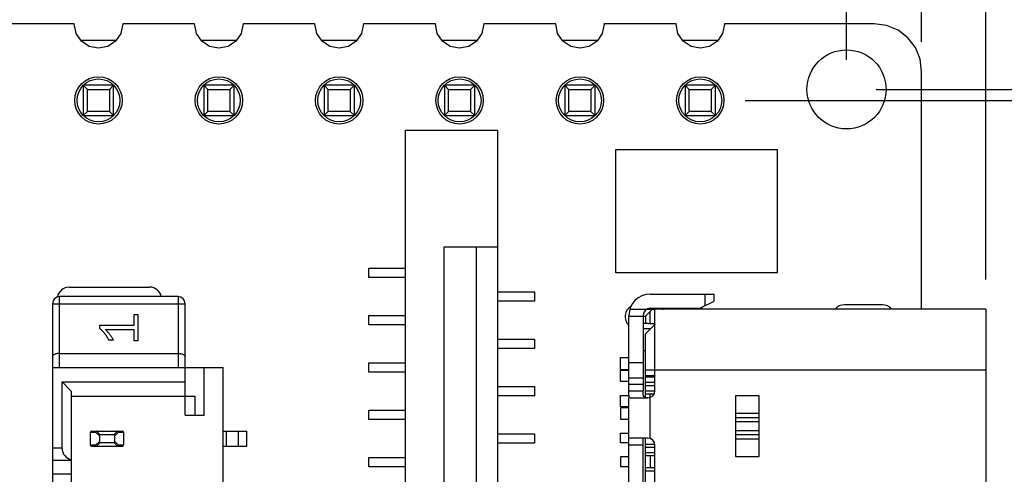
# Model space of a CAD drawing. Header units: millimetres. Extents: x 556 to 717, y 170 to 290.
# Tile 165 of 167: x 655 to 675, y 269 to 279. Entities that reach past the tile are written whole.
import ezdxf

# ---------------------------------------------------------------- set-up
doc = ezdxf.new("R2010")
doc.units = ezdxf.units.MM
doc.header["$LTSCALE"] = 30.734
doc.header["$PDMODE"] = 3
doc.header["$PDSIZE"] = 0.3125
doc.layers.get('0').update_dxf_attribs({"linetype": 'CONTINUOUS'})
doc.layers.get('Defpoints').update_dxf_attribs({"linetype": 'CONTINUOUS'})
doc.layers.add('dim', color=6, linetype='CONTINUOUS', lineweight=9)
doc.styles.add('Verdana', font='verdana.ttf', dxfattribs={"height": 2.5})
doc.dimstyles.new('aaaaaaaa 3.0', dxfattribs={"dimtxt": 2.5, "dimasz": 1.5, "dimexe": 1.25, "dimexo": 0.625, "dimtad": 1, "dimdec": 1, "dimzin": 9, "dimdsep": 46, "dimtxsty": 'Verdana', "dimcen": 0, "dimazin": 0, "dimtfac": 1, "dimtofl": 0, "dimtmove": 0, "dimatfit": 3, "dimfxl": 1, "dimlwd": 25, "dimlwe": 25, "dimarcsym": 0})

# ---------------------------------------------------------------- blocks, each defined once
blk = doc.blocks.new('*D45')
at = {"layer": 'Defpoints', "color": 0}
for p in [(673.608, 286.041), (595.6, 277.844), (673.608, 277.844)]:
    blk.add_point(p, dxfattribs=at)
at = {"layer": 'dim', "color": 0, "lineweight": 25}
for p, q in [((595.6, 278.469), (595.6, 287.291)), ((673.608, 278.469), (673.608, 287.291)), ((597.1, 286.041), (672.108, 286.041))]:
    blk.add_line(p, q, dxfattribs=at)
at = {"layer": 'dim', "color": 0}
for points in [[(597.1, 286.291), (597.1, 285.791), (595.6, 286.041)], [(672.108, 285.791), (672.108, 286.291), (673.608, 286.041)]]:
    blk.add_solid(points, dxfattribs=at)
at = {"layer": 'dim', "color": 0, "insert": (634.604, 287.973), "char_height": 2.5, "attachment_point": 5, "style": 'Verdana'}
blk.add_mtext('78', dxfattribs=at)
blk = doc.blocks.new('*D47')
at = {"layer": 'Defpoints', "color": 0}
for p in [(672.025, 277.465), (672.026, 259.223), (692.544, 259.223)]:
    blk.add_point(p, dxfattribs=at)
at = {"layer": 'dim', "color": 0, "lineweight": 25}
for p, q in [((672.65, 277.465), (693.794, 277.465)), ((692.544, 275.965), (692.544, 260.723)), ((672.651, 259.223), (693.794, 259.223))]:
    blk.add_line(p, q, dxfattribs=at)
at = {"layer": 'dim', "color": 0}
for points in [[(692.794, 275.965), (692.294, 275.965), (692.544, 277.465)], [(692.294, 260.723), (692.794, 260.723), (692.544, 259.223)]]:
    blk.add_solid(points, dxfattribs=at)
at = {"layer": 'dim', "color": 0, "insert": (690.612, 268.344), "char_height": 2.5, "attachment_point": 5, "rotation": 90, "style": 'Verdana'}
blk.add_mtext('18.2', dxfattribs=at)
blk = doc.blocks.new('*D50')
at = {"layer": 'Defpoints', "color": 0}
for p in [(672.025, 281.623), (617.862, 277.473), (672.025, 277.465)]:
    blk.add_point(p, dxfattribs=at)
at = {"layer": 'dim', "color": 0, "lineweight": 25}
for p, q in [((617.862, 278.098), (617.862, 282.873)), ((672.025, 278.09), (672.025, 282.873)), ((619.362, 281.623), (670.525, 281.623))]:
    blk.add_line(p, q, dxfattribs=at)
at = {"layer": 'dim', "color": 0}
for points in [[(619.362, 281.873), (619.362, 281.373), (617.862, 281.623)], [(670.525, 281.373), (670.525, 281.873), (672.025, 281.623)]]:
    blk.add_solid(points, dxfattribs=at)
at = {"layer": 'dim', "color": 0, "insert": (644.943, 283.55), "char_height": 2.5, "attachment_point": 5, "style": 'Verdana'}
blk.add_mtext('54.2', dxfattribs=at)
blk = doc.blocks.new('*D53')
at = {"layer": 'Defpoints', "color": 0}
for p in [(674.962, 272.824), (674.962, 263.884), (679.643, 263.884)]:
    blk.add_point(p, dxfattribs=at)
at = {"layer": 'dim', "color": 0, "lineweight": 25}
for p, q in [((675.587, 272.824), (680.893, 272.824)), ((679.643, 271.324), (679.643, 265.384)), ((675.587, 263.884), (680.893, 263.884))]:
    blk.add_line(p, q, dxfattribs=at)
at = {"layer": 'dim', "color": 0}
for points in [[(679.893, 271.324), (679.393, 271.324), (679.643, 272.824)], [(679.393, 265.384), (679.893, 265.384), (679.643, 263.884)]]:
    blk.add_solid(points, dxfattribs=at)
at = {"layer": 'dim', "color": 0, "insert": (677.718, 268.354), "char_height": 2.5, "attachment_point": 5, "rotation": 90, "style": 'Verdana'}
blk.add_mtext('9', dxfattribs=at)
blk = doc.blocks.new('*D58')
at = {"layer": 'Defpoints', "color": 0}
for p in [(673.608, 286.041), (673.608, 277.844), (674.962, 272.824)]:
    blk.add_point(p, dxfattribs=at)
at = {"layer": 'dim', "color": 0, "lineweight": 25}
for p, q in [((673.608, 278.469), (673.608, 287.291)), ((674.962, 273.449), (674.962, 287.291)), ((672.108, 286.041), (670.608, 286.041)), ((676.462, 286.041), (685.5, 286.041))]:
    blk.add_line(p, q, dxfattribs=at)
at = {"layer": 'dim', "color": 0}
for points in [[(672.108, 285.791), (672.108, 286.291), (673.608, 286.041)], [(676.462, 286.291), (676.462, 285.791), (674.962, 286.041)]]:
    blk.add_solid(points, dxfattribs=at)
at = {"layer": 'dim', "color": 0, "insert": (682.38, 287.92), "char_height": 2.5, "attachment_point": 5, "style": 'Verdana'}
blk.add_mtext('1.4', dxfattribs=at)
blk = doc.blocks.new('*D59')
at = {"layer": 'Defpoints', "color": 0}
for p in [(669.258, 277.234), (669.258, 259.454), (686.04, 259.454)]:
    blk.add_point(p, dxfattribs=at)
at = {"layer": 'dim', "color": 0, "lineweight": 25}
for p, q in [((669.883, 277.234), (687.29, 277.234)), ((686.04, 275.734), (686.04, 260.954)), ((669.883, 259.454), (687.29, 259.454))]:
    blk.add_line(p, q, dxfattribs=at)
at = {"layer": 'dim', "color": 0}
for points in [[(686.29, 275.734), (685.79, 275.734), (686.04, 277.234)], [(685.79, 260.954), (686.29, 260.954), (686.04, 259.454)]]:
    blk.add_solid(points, dxfattribs=at)
at = {"layer": 'dim', "color": 0, "insert": (684.108, 268.344), "char_height": 2.5, "attachment_point": 5, "rotation": 90, "style": 'Verdana'}
blk.add_mtext('17.8', dxfattribs=at)

msp = doc.modelspace()

# ---------------------------------------------------------------- linework, layer by layer
at = {"linetype": 'Continuous'}
for p, q in [((655.727, 278.851), (654.209, 278.85)), ((655.767, 278.649), (655.727, 278.851)), ((656.749, 278.851), (656.709, 278.649)), ((658.267, 278.851), (656.749, 278.851)), ((658.307, 278.649), (658.267, 278.851)), ((659.289, 278.851), (659.249, 278.649)), ((660.807, 278.851), (659.289, 278.851)), ((660.847, 278.649), (660.807, 278.851)), ((661.829, 278.851), (661.789, 278.649)), ((663.347, 278.851), (661.829, 278.851)), ((663.387, 278.649), (663.347, 278.851)), ((664.37, 278.852), (664.329, 278.649)), ((665.887, 278.852), (664.37, 278.852)), ((665.927, 278.649), (665.887, 278.852)), ((666.908, 278.844), (666.869, 278.649)), ((668.43, 278.852), (666.906, 278.852)), ((666.906, 278.852), (666.908, 278.844)), ((668.428, 278.844), (668.43, 278.852)), ((668.467, 278.649), (668.428, 278.844)), ((669.448, 278.844), (669.409, 278.649)), ((672.608, 278.853), (669.446, 278.852)), ((669.446, 278.852), (669.448, 278.844)), ((672.869, 278.818), (672.608, 278.853)), ((673.113, 278.717), (672.869, 278.818)), ((673.321, 278.557), (673.113, 278.717)), ((655.878, 278.483), (655.767, 278.649)), ((655.878, 278.504), (656.599, 278.504)), ((656.043, 278.373), (655.878, 278.483)), ((656.599, 278.483), (656.433, 278.373)), ((656.709, 278.649), (656.599, 278.483)), ((658.418, 278.483), (658.307, 278.649)), ((658.418, 278.504), (659.139, 278.504)), ((658.583, 278.373), (658.418, 278.483)), ((659.139, 278.483), (658.973, 278.373)), ((659.249, 278.649), (659.139, 278.483)), ((660.958, 278.483), (660.847, 278.649)), ((660.958, 278.504), (661.679, 278.504)), ((661.123, 278.373), (660.958, 278.483)), ((661.679, 278.483), (661.513, 278.373)), ((661.789, 278.649), (661.679, 278.483)), ((663.498, 278.483), (663.387, 278.649)), ((663.498, 278.504), (664.219, 278.504)), ((663.663, 278.373), (663.498, 278.483)), ((664.219, 278.483), (664.053, 278.373)), ((664.329, 278.649), (664.219, 278.483)), ((666.038, 278.483), (665.927, 278.649)), ((666.038, 278.504), (666.759, 278.504)), ((666.203, 278.373), (666.038, 278.483)), ((666.759, 278.483), (666.593, 278.373)), ((666.869, 278.649), (666.759, 278.483)), ((668.578, 278.483), (668.467, 278.649)), ((668.578, 278.504), (669.299, 278.504)), ((668.743, 278.373), (668.578, 278.483)), ((669.299, 278.483), (669.133, 278.373)), ((669.409, 278.649), (669.299, 278.483)), ((673.482, 278.348), (673.321, 278.557)), ((656.238, 278.334), (656.043, 278.373)), ((656.433, 278.373), (656.238, 278.334)), ((658.778, 278.334), (658.583, 278.373)), ((658.973, 278.373), (658.778, 278.334)), ((661.318, 278.334), (661.123, 278.373)), ((661.513, 278.373), (661.318, 278.334)), ((663.858, 278.334), (663.663, 278.373)), ((664.053, 278.373), (663.858, 278.334)), ((666.398, 278.334), (666.203, 278.373)), ((666.593, 278.373), (666.398, 278.334)), ((668.938, 278.334), (668.743, 278.373)), ((669.133, 278.373), (668.938, 278.334)), ((673.582, 278.105), (673.482, 278.348)), ((673.608, 277.844), (673.582, 278.105)), ((673.61, 272.824), (673.608, 277.844)), ((656.558, 277.554), (655.918, 277.554)), ((655.918, 277.554), (655.918, 276.914)), ((655.918, 277.554), (656.006, 277.466)), ((656.006, 277.466), (656.47, 277.466)), ((656.006, 277.002), (656.006, 277.466)), ((656.47, 277.466), (656.558, 277.554)), ((656.47, 277.466), (656.47, 277.002)), ((656.558, 276.914), (656.558, 277.554)), ((659.098, 277.554), (658.458, 277.554)), ((658.458, 277.554), (658.458, 276.914)), ((658.458, 277.554), (658.546, 277.466)), ((658.546, 277.466), (659.01, 277.466)), ((658.546, 277.002), (658.546, 277.466)), ((659.01, 277.466), (659.098, 277.554)), ((659.01, 277.466), (659.01, 277.002)), ((659.098, 276.914), (659.098, 277.554)), ((661.638, 277.554), (660.998, 277.554)), ((660.998, 277.554), (661.086, 277.466)), ((660.998, 277.554), (660.998, 276.914)), ((661.086, 277.466), (661.55, 277.466)), ((661.086, 277.002), (661.086, 277.466)), ((661.55, 277.466), (661.638, 277.554)), ((661.55, 277.466), (661.55, 277.002)), ((661.638, 276.914), (661.638, 277.554)), ((664.178, 277.554), (663.538, 277.554)), ((663.538, 277.554), (663.626, 277.466)), ((663.538, 277.554), (663.538, 276.914)), ((663.626, 277.466), (664.09, 277.466)), ((663.626, 277.002), (663.626, 277.466)), ((664.09, 277.466), (664.178, 277.554)), ((664.09, 277.466), (664.09, 277.002)), ((664.178, 276.914), (664.178, 277.554)), ((666.718, 277.554), (666.078, 277.554)), ((666.078, 277.554), (666.166, 277.466)), ((666.078, 277.554), (666.078, 276.914)), ((666.166, 277.466), (666.63, 277.466)), ((666.166, 277.002), (666.166, 277.466)), ((666.63, 277.466), (666.718, 277.554)), ((666.63, 277.466), (666.63, 277.002)), ((666.718, 276.914), (666.718, 277.554)), ((669.258, 277.554), (668.618, 277.554)), ((668.618, 277.554), (668.706, 277.466)), ((668.618, 277.554), (668.618, 276.914)), ((668.706, 277.466), (669.17, 277.466)), ((668.706, 277.002), (668.706, 277.466)), ((669.17, 277.466), (669.258, 277.554)), ((669.17, 277.466), (669.17, 277.002)), ((669.258, 276.914), (669.258, 277.554)), ((655.918, 276.914), (656.006, 277.002)), ((656.47, 277.002), (656.006, 277.002)), ((656.47, 277.002), (656.558, 276.914)), ((658.458, 276.914), (658.546, 277.002)), ((659.01, 277.002), (658.546, 277.002)), ((659.01, 277.002), (659.098, 276.914)), ((660.998, 276.914), (661.086, 277.002)), ((661.55, 277.002), (661.086, 277.002)), ((661.55, 277.002), (661.638, 276.914)), ((663.538, 276.914), (663.626, 277.002)), ((664.09, 277.002), (663.626, 277.002)), ((664.09, 277.002), (664.178, 276.914)), ((666.078, 276.914), (666.166, 277.002)), ((666.63, 277.002), (666.166, 277.002)), ((666.63, 277.002), (666.718, 276.914)), ((668.618, 276.914), (668.706, 277.002)), ((669.17, 277.002), (668.706, 277.002)), ((669.17, 277.002), (669.258, 276.914)), ((655.918, 276.914), (656.558, 276.914)), ((658.458, 276.914), (659.098, 276.914)), ((660.998, 276.914), (661.638, 276.914)), ((663.538, 276.914), (664.178, 276.914)), ((666.078, 276.914), (666.718, 276.914)), ((668.618, 276.914), (669.258, 276.914)), ((662.718, 276.604), (664.668, 276.604)), ((662.718, 260.084), (662.718, 276.604)), ((664.668, 260.084), (664.668, 276.604)), ((667.158, 276.194), (670.558, 276.194)), ((667.158, 273.594), (667.158, 276.194)), ((670.558, 276.194), (670.558, 273.594)), ((663.534, 274.144), (664.668, 274.144)), ((663.534, 262.544), (663.534, 274.144)), ((664.219, 262.544), (664.219, 274.144)), ((661.943, 273.694), (662.718, 273.694)), ((661.943, 273.494), (661.943, 273.694)), ((662.718, 273.494), (661.943, 273.494)), ((670.558, 273.594), (667.158, 273.594)), ((655.618, 273.29), (657.318, 273.29)), ((657.918, 273.09), (655.418, 273.09)), ((655.418, 271.59), (655.418, 273.09)), ((657.918, 273.09), (657.918, 271.59)), ((664.668, 273.194), (665.443, 273.194)), ((665.443, 273.194), (665.443, 272.994)), ((667.882, 273.144), (669.232, 273.144)), ((669.032, 273.144), (669.032, 272.894)), ((669.232, 272.994), (669.232, 273.144)), ((655.268, 272.94), (658.068, 272.94)), ((655.268, 272.94), (655.268, 263.49)), ((658.068, 270.59), (658.068, 272.94)), ((665.443, 272.994), (664.668, 272.994)), ((667.882, 272.844), (668.932, 272.844)), ((668.652, 272.844), (668.652, 272.824)), ((668.802, 272.824), (668.802, 272.844)), ((668.932, 272.844), (669.232, 272.994)), ((672.781, 272.919), (671.981, 272.919)), ((656.99, 272.713), (657.065, 272.713)), ((656.99, 272.489), (656.99, 272.713)), ((657.065, 272.713), (657.065, 272.153)), ((661.943, 272.694), (662.718, 272.694)), ((661.943, 272.494), (661.943, 272.694)), ((667.432, 271.104), (667.432, 272.694)), ((667.432, 272.674), (667.782, 272.674)), ((667.452, 272.824), (667.931, 272.824)), ((667.732, 272.694), (667.732, 271.104)), ((667.782, 272.674), (667.931, 272.822)), ((667.782, 272.674), (667.782, 272.524)), ((667.882, 272.524), (667.882, 272.774)), ((674.962, 272.824), (667.932, 272.824)), ((667.982, 271.104), (667.982, 272.808)), ((674.962, 272.824), (674.962, 263.884)), ((656.265, 272.489), (656.99, 272.489)), ((656.265, 272.416), (656.265, 272.489)), ((662.718, 272.494), (661.943, 272.494)), ((667.846, 272.524), (667.732, 272.524)), ((667.732, 272.419), (667.897, 272.419)), ((667.982, 272.504), (667.782, 272.304)), ((667.846, 272.524), (667.882, 272.524)), ((656.99, 272.392), (656.385, 272.392)), ((656.99, 272.153), (656.99, 272.392)), ((667.782, 270.96), (667.782, 272.304)), ((656.556, 272.171), (656.456, 272.171)), ((657.065, 272.153), (656.99, 272.153)), ((664.668, 272.194), (665.443, 272.194)), ((665.443, 272.194), (665.443, 271.994)), ((655.418, 271.89), (657.918, 271.89)), ((665.443, 271.994), (664.668, 271.994)), ((667.254, 271.804), (667.432, 271.804)), ((667.254, 271.554), (667.254, 271.804)), ((667.732, 271.954), (667.782, 271.954)), ((655.268, 271.59), (658.868, 271.59)), ((658.468, 270.59), (658.468, 271.59)), ((658.868, 264.84), (658.868, 271.59)), ((661.943, 271.694), (662.718, 271.694)), ((661.943, 271.494), (661.943, 271.694)), ((667.732, 271.694), (667.432, 271.694)), ((662.718, 271.494), (661.943, 271.494)), ((667.254, 271.554), (667.432, 271.554)), ((667.254, 271.539), (667.432, 271.539)), ((667.254, 271.304), (667.254, 271.539)), ((667.782, 271.544), (674.962, 271.544)), ((667.982, 271.416), (667.782, 271.416)), ((667.982, 271.386), (667.782, 271.386)), ((655.468, 271.29), (658.068, 271.29)), ((655.468, 271.29), (655.668, 271.09)), ((655.468, 269.89), (655.468, 271.29)), ((664.668, 271.194), (665.443, 271.194)), ((665.443, 271.194), (665.443, 270.994)), ((667.254, 271.304), (667.432, 271.304)), ((667.432, 271.373), (667.732, 271.373)), ((667.732, 271.232), (667.432, 271.232)), ((667.982, 271.274), (667.782, 271.274)), ((667.782, 271.214), (667.982, 271.214)), ((655.668, 265.34), (655.668, 271.09)), ((655.668, 270.99), (658.268, 270.99)), ((658.268, 270.99), (658.268, 270.59)), ((665.443, 270.994), (664.668, 270.994)), ((667.254, 271.004), (667.432, 271.004)), ((667.254, 270.764), (667.254, 271.004)), ((667.432, 271.104), (667.732, 271.104)), ((667.981, 271.094), (667.782, 271.094)), ((667.782, 271.034), (667.963, 271.034)), ((667.882, 270.095), (667.882, 271.034)), ((670.182, 270.994), (669.682, 270.994)), ((669.682, 270.994), (669.682, 269.714)), ((670.182, 269.714), (670.182, 270.994)), ((667.432, 270.764), (667.254, 270.764)), ((667.432, 265.754), (667.432, 270.954)), ((667.458, 270.954), (667.832, 270.954)), ((658.068, 270.59), (658.468, 270.59)), ((661.943, 270.694), (662.718, 270.694)), ((661.943, 270.494), (661.943, 270.694)), ((667.432, 270.744), (667.254, 270.744)), ((667.254, 270.744), (667.254, 270.504)), ((669.682, 270.628), (670.182, 270.628)), ((662.718, 270.494), (661.943, 270.494)), ((667.254, 270.504), (667.432, 270.504)), ((669.682, 270.539), (670.182, 270.539)), ((670.182, 270.448), (669.682, 270.448)), ((656.068, 270.23), (656.176, 270.23)), ((656.068, 269.95), (656.068, 270.23)), ((656.088, 270.25), (656.748, 270.25)), ((656.176, 270.23), (656.256, 270.151)), ((656.275, 270.17), (656.195, 270.25)), ((656.256, 270.151), (656.256, 270.03)), ((656.561, 270.17), (656.275, 270.17)), ((656.642, 270.25), (656.561, 270.17)), ((656.581, 270.151), (656.66, 270.23)), ((656.581, 270.03), (656.581, 270.151)), ((656.66, 270.23), (656.768, 270.23)), ((656.768, 270.23), (656.768, 269.95)), ((658.868, 270.25), (659.368, 270.25)), ((658.936, 270.25), (658.936, 269.93)), ((659.188, 270.25), (659.188, 269.93)), ((659.368, 269.93), (659.368, 270.25)), ((664.668, 270.194), (665.443, 270.194)), ((665.443, 270.194), (665.443, 269.994)), ((667.254, 270.204), (667.432, 270.204)), ((667.254, 270.004), (667.254, 270.204)), ((669.682, 270.26), (670.182, 270.26)), ((670.182, 270.168), (669.682, 270.168)), ((656.176, 269.95), (656.068, 269.95)), ((656.088, 269.93), (656.748, 269.93)), ((656.256, 270.03), (656.176, 269.95)), ((656.195, 269.93), (656.275, 270.011)), ((656.275, 270.011), (656.561, 270.011)), ((656.561, 270.011), (656.642, 269.93)), ((656.66, 269.95), (656.581, 270.03)), ((656.768, 269.95), (656.66, 269.95)), ((658.868, 269.93), (659.368, 269.93)), ((665.443, 269.994), (664.668, 269.994)), ((667.432, 270.004), (667.254, 270.004)), ((667.832, 270.104), (667.432, 270.104)), ((667.732, 269.954), (667.432, 269.954)), ((667.732, 266.604), (667.732, 270.104)), ((667.782, 266.604), (667.782, 270.104)), ((667.782, 269.974), (667.979, 269.974)), ((667.982, 266.754), (667.982, 269.954)), ((670.182, 270.08), (669.682, 270.08)), ((655.468, 269.89), (655.268, 269.89)), ((667.782, 269.914), (667.982, 269.914)), ((667.982, 269.794), (667.782, 269.794)), ((667.782, 269.734), (667.982, 269.734)), ((667.882, 269.734), (667.882, 269.474)), ((655.268, 269.64), (655.668, 269.64)), ((661.943, 269.694), (662.718, 269.694)), ((661.943, 269.494), (661.943, 269.694)), ((667.432, 269.704), (667.254, 269.704)), ((667.254, 269.704), (667.254, 269.504)), ((669.682, 269.714), (670.182, 269.714)), ((655.668, 269.34), (655.268, 269.34)), ((662.718, 269.494), (661.943, 269.494)), ((667.254, 269.504), (667.432, 269.504)), ((667.982, 269.474), (667.782, 269.474)), ((667.782, 269.414), (667.982, 269.414))]:
    msp.add_line(p, q, dxfattribs=at)
for centre, radius in [((672.025, 277.465), 0.835), ((656.238, 277.234), 0.5), ((656.238, 277.234), 0.453), ((658.778, 277.234), 0.5), ((658.778, 277.234), 0.453), ((661.318, 277.234), 0.5), ((661.318, 277.234), 0.453), ((663.858, 277.234), 0.5), ((663.858, 277.234), 0.453), ((666.398, 277.234), 0.5), ((666.398, 277.234), 0.453), ((668.938, 277.234), 0.5), ((668.938, 277.234), 0.453)]:
    msp.add_circle(centre, radius, dxfattribs=at)
for centre, radius, start, end in [((655.618, 273.04), 0.25, 90, 169.9793), ((657.318, 273.04), 0.25, 11.6334, 90), ((655.418, 272.94), 0.15, 90, 180), ((657.918, 272.94), 0.15, 0, 90), ((667.882, 272.694), 0.45, 90, 180), ((667.601, 272.669), 0.25, 120.4437, 226.441), ((667.882, 272.694), 0.15, 90, 180), ((668.14, 272.974), 0.15, 270, 299.9041), ((668.801, 272.669), 0.25, 38.3649, 50.1242), ((671.981, 272.669), 0.25, 90, 141.6813), ((672.781, 272.669), 0.25, 38.366, 90), ((667.832, 271.104), 0.15, 270, 0), ((656.088, 270.23), 0.02, 90, 180), ((656.748, 270.23), 0.02, 0, 90), ((656.088, 269.95), 0.02, 180, 270), ((656.748, 269.95), 0.02, 270, 0), ((667.832, 269.954), 0.15, 0, 90)]:
    msp.add_arc(centre, radius, start, end, dxfattribs=at)
for centre, major_axis, ratio, start_param, end_param in [((656.216, 270.23), (0.028, -0.0168), 0.38768, 2.566909, 2.633947), ((656.276, 270.149), (0.0151, -0.0151), 0.935113, 2.389713, 3.893472), ((656.56, 270.149), (0.0151, 0.0151), 0.935113, -0.751879, 0.751879), ((656.62, 270.23), (0.028, 0.0168), 0.38768, 0.507646, 0.574684), ((656.216, 269.95), (0.028, 0.0168), 0.38768, -2.633947, -2.566909), ((656.276, 270.031), (0.0151, 0.0151), 0.935113, -3.893472, -2.389713), ((656.56, 270.031), (0.0151, -0.0151), 0.935113, -0.751879, 0.751879), ((656.62, 269.95), (0.028, -0.0168), 0.38768, -0.574684, -0.507646), ((655.718, 269.89), (0.25, 0), 1, 3.141593, 4.511031)]:
    msp.add_ellipse(centre, major_axis=major_axis, ratio=ratio, start_param=start_param, end_param=end_param, dxfattribs=at)
for points, knots in [([(667.931, 272.822), (667.938, 272.822), (667.951, 272.821), (667.966, 272.819), (667.974, 272.816), (667.979, 272.814), (667.982, 272.811), (667.982, 272.809), (667.982, 272.808)], [0, 0, 0, 0, 0.396301, 0.692128, 0.801126, 0.885377, 0.948565, 1, 1, 1, 1]), ([(667.882, 272.524), (667.896, 272.523), (667.916, 272.523), (667.94, 272.521), (667.955, 272.519), (667.966, 272.516), (667.975, 272.513), (667.981, 272.509), (667.982, 272.505), (667.982, 272.503)], [0, 0, 0, 0, 0.390034, 0.551988, 0.689235, 0.800891, 0.886957, 0.950101, 1, 1, 1, 1]), ([(656.265, 272.416), (656.274, 272.409), (656.292, 272.394), (656.318, 272.368), (656.344, 272.341), (656.368, 272.312), (656.392, 272.28), (656.414, 272.246), (656.436, 272.21), (656.449, 272.184), (656.456, 272.171)], [0, 0, 0, 0, 0.113219, 0.228702, 0.347671, 0.469721, 0.595709, 0.726033, 0.860403, 1, 1, 1, 1]), ([(656.556, 272.171), (656.551, 272.181), (656.54, 272.201), (656.523, 272.229), (656.504, 272.258), (656.483, 272.286), (656.461, 272.313), (656.437, 272.34), (656.412, 272.367), (656.394, 272.384), (656.385, 272.392)], [0, 0, 0, 0, 0.118225, 0.238448, 0.360269, 0.483736, 0.609089, 0.737008, 0.866827, 1, 1, 1, 1]), ([(655.418, 271.89), (655.408, 271.89), (655.388, 271.889), (655.359, 271.886), (655.333, 271.88), (655.299, 271.868), (655.268, 271.848), (655.268, 271.828)], [0, 0, 0, 0, 0.178624, 0.350136, 0.508032, 0.647937, 1, 1, 1, 1]), ([(657.918, 271.89), (657.928, 271.89), (657.948, 271.889), (657.977, 271.886), (658.003, 271.88), (658.037, 271.868), (658.068, 271.848), (658.068, 271.828)], [0, 0, 0, 0, 0.178633, 0.350154, 0.508044, 0.647948, 1, 1, 1, 1]), ([(667.458, 270.954), (667.455, 270.954), (667.448, 270.956), (667.441, 270.966), (667.437, 270.98), (667.434, 270.998), (667.433, 271.021), (667.432, 271.047), (667.432, 271.075), (667.432, 271.094), (667.432, 271.104)], [0, 0, 0, 0, 0.058249, 0.124867, 0.214663, 0.331928, 0.474576, 0.637764, 0.815436, 1, 1, 1, 1]), ([(667.832, 270.954), (667.822, 270.954), (667.804, 270.955), (667.777, 270.959), (667.759, 270.967), (667.748, 270.978), (667.74, 270.991), (667.735, 271.012), (667.733, 271.04), (667.732, 271.071), (667.732, 271.093), (667.732, 271.104)], [0, 0, 0, 0, 0.138155, 0.258905, 0.36183, 0.410568, 0.460694, 0.572168, 0.702395, 0.847441, 1, 1, 1, 1]), ([(656.188, 270.248), (656.184, 270.247), (656.178, 270.241), (656.176, 270.234), (656.176, 270.23)], [0, 0, 0, 0, 0.498558, 1, 1, 1, 1]), ([(656.66, 270.23), (656.66, 270.234), (656.658, 270.241), (656.652, 270.247), (656.649, 270.248)], [0, 0, 0, 0, 0.501482, 1, 1, 1, 1]), ([(656.188, 269.932), (656.184, 269.934), (656.178, 269.939), (656.176, 269.947), (656.176, 269.95)], [0, 0, 0, 0, 0.498585, 1, 1, 1, 1]), ([(656.66, 269.95), (656.66, 269.946), (656.658, 269.939), (656.652, 269.934), (656.649, 269.932)], [0, 0, 0, 0, 0.501454, 1, 1, 1, 1])]:
    msp.add_open_spline(points, degree=3, knots=knots, dxfattribs=at)
for points in [[(656.195, 270.25), (656.192, 270.25), (656.19, 270.249), (656.188, 270.248)], [(656.649, 270.248), (656.646, 270.249), (656.644, 270.25), (656.642, 270.25)], [(656.195, 269.93), (656.192, 269.93), (656.19, 269.931), (656.188, 269.932)], [(656.649, 269.932), (656.646, 269.931), (656.644, 269.93), (656.642, 269.93)]]:
    msp.add_open_spline(points, degree=3, dxfattribs=at)

# ---------------------------------------------------------------- dimensions: what is measured, and where the dimension line sits
at = {"layer": 'dim'}
for base, p1, p2, picture, middle in [((673.608, 286.041), (595.6, 277.844), (673.608, 277.844), '*D45', (634.604, 287.973)), ((672.025, 281.623), (617.862, 277.473), (672.025, 277.465), '*D50', (644.943, 283.55))]:
    dim = msp.add_linear_dim(base=base, p1=p1, p2=p2, dimstyle='aaaaaaaa 3.0', dxfattribs=at)
    dim.commit()
    dim.dimension.update_dxf_attribs({"geometry": picture, "text_midpoint": middle})
dim = msp.add_linear_dim(base=(673.608, 286.041), p1=(674.962, 272.824), p2=(673.608, 277.844), dimstyle='aaaaaaaa 3.0', dxfattribs=at)
dim.commit()
dim.dimension.update_dxf_attribs({"geometry": '*D58', "text_midpoint": (682.38, 286.041), "dimtype": 160})
for base, p1, p2, picture, middle in [((692.544, 259.223), (672.025, 277.465), (672.026, 259.223), '*D47', (692.544, 268.344)), ((686.04, 259.454), (669.258, 277.234), (669.258, 259.454), '*D59', (686.04, 268.344))]:
    dim = msp.add_linear_dim(base=base, p1=p1, p2=p2, angle=90, dimstyle='aaaaaaaa 3.0', dxfattribs=at)
    dim.commit()
    dim.dimension.update_dxf_attribs({"geometry": picture, "text_midpoint": middle, "dimtype": 160})
dim = msp.add_linear_dim(base=(679.643, 263.884), p1=(674.962, 272.824), p2=(674.962, 263.884), angle=90, text='9', dimstyle='aaaaaaaa 3.0', dxfattribs=at)
dim.commit()
dim.dimension.update_dxf_attribs({"geometry": '*D53', "text_midpoint": (677.718, 268.354)})

doc.saveas('drawing.dxf')
